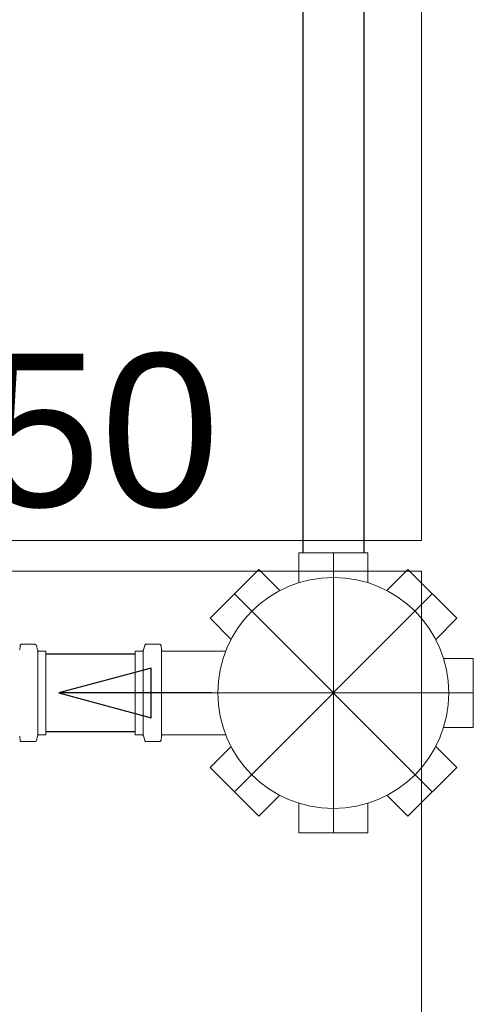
# Model space of a CAD drawing. Header units: millimetres. Extents: x 567 to 934, y -1 to 364.
# Tile 198 of 256: x 619.392 to 619.985, y 167.233 to 168.52. Entities that reach past the tile are written whole.
import ezdxf

# ---------------------------------------------------------------- set-up
doc = ezdxf.new("R2010")
doc.units = ezdxf.units.MM
doc.header["$MEASUREMENT"] = 0
doc.linetypes.add('DASHDOT', pattern=[2.54, 1.27, -0.635, 0, -0.635])
doc.linetypes.add('NULL', pattern=[0])
doc.layers.add('ARQ FINA', color=8, linetype='Continuous')
for name, color, linetype, lineweight in [('Simbolos', 14, 'Continuous', 20), ('Simbolos_int', 14, 'Continuous', 15), ('TQ-Condutos', 14, 'Continuous', 25), ('TQ-Sentido conduto', 14, 'Continuous', 30), ('TQ-Textos conduto', 7, 'Continuous', 9)]:
    doc.layers.add(name, color=color, linetype=linetype, lineweight=lineweight)
doc.styles.add('Arial', font='arial.ttf')

msp = doc.modelspace()

# ---------------------------------------------------------------- linework, layer by layer
at = {"layer": 'ARQ FINA', "lineweight": 5}
for p, q in [((619.9174, 170.3705), (619.9174, 167.8391)), ((619.9174, 167.8391), (616.8574, 167.8391)), ((616.8574, 167.7991), (619.9174, 167.7991)), ((619.9174, 167.7991), (619.9174, 165.8991))]:
    msp.add_line(p, q, dxfattribs=at)
at = {"layer": 'Simbolos'}
for p, q in [((619.7571, 167.823), (619.7571, 167.7842)), ((619.7571, 167.823), (619.8471, 167.823)), ((619.8471, 167.823), (619.8471, 167.7842)), ((619.6409, 167.7376), (619.7046, 167.8013)), ((619.7046, 167.8013), (619.732, 167.7738)), ((619.8997, 167.8013), (619.8722, 167.7738)), ((619.8997, 167.8013), (619.9634, 167.7376)), ((619.6409, 167.7376), (619.6684, 167.7101)), ((619.9634, 167.7376), (619.9359, 167.7101)), ((619.3924, 167.7017), (619.3919, 167.6965)), ((619.4119, 167.7036), (619.3944, 167.7036)), ((619.4138, 167.7021), (619.4154, 167.6961)), ((619.5554, 167.7022), (619.5538, 167.6962)), ((619.5573, 167.7036), (619.5748, 167.7036)), ((619.5768, 167.7018), (619.5773, 167.6966)), ((619.426, 167.6947), (619.4173, 167.6947)), ((619.426, 167.5853), (619.426, 167.6947)), ((619.5431, 167.5853), (619.5431, 167.6947)), ((619.5431, 167.6947), (619.5518, 167.6947)), ((619.5793, 167.6947), (619.6614, 167.6947)), ((619.9851, 167.685), (619.9463, 167.685)), ((619.9851, 167.685), (619.9851, 167.595)), ((619.9851, 167.595), (619.9463, 167.595)), ((619.3924, 167.5782), (619.3919, 167.5834)), ((619.4138, 167.5778), (619.4154, 167.5838)), ((619.426, 167.5853), (619.4173, 167.5853)), ((619.5431, 167.5853), (619.5518, 167.5853)), ((619.5554, 167.5779), (619.5538, 167.5839)), ((619.5768, 167.5783), (619.5773, 167.5835)), ((619.5793, 167.5853), (619.6614, 167.5853)), ((619.4119, 167.5764), (619.3944, 167.5764)), ((619.5573, 167.5764), (619.5748, 167.5764)), ((619.6409, 167.5425), (619.6684, 167.5699)), ((619.9634, 167.5425), (619.9359, 167.5699)), ((619.7046, 167.4788), (619.6409, 167.5425)), ((619.9634, 167.5425), (619.8997, 167.4788)), ((619.7046, 167.4788), (619.732, 167.5063)), ((619.8997, 167.4788), (619.8722, 167.5063)), ((619.7571, 167.457), (619.7571, 167.4959)), ((619.8471, 167.457), (619.8471, 167.4959)), ((619.8471, 167.457), (619.7571, 167.457))]:
    msp.add_line(p, q, dxfattribs=at)
for points in [[(619.3944, 167.7036), (619.394, 167.7035), (619.3937, 167.7034), (619.3934, 167.7033), (619.3931, 167.7031), (619.3929, 167.7029), (619.3927, 167.7027), (619.3925, 167.7024), (619.3924, 167.7021), (619.3924, 167.7017)], [(619.4138, 167.7021), (619.4137, 167.7023), (619.4136, 167.7026), (619.4134, 167.7028), (619.4132, 167.703), (619.413, 167.7032), (619.4127, 167.7034), (619.4125, 167.7035), (619.4122, 167.7035), (619.4119, 167.7036)], [(619.5573, 167.7036), (619.557, 167.7036), (619.5567, 167.7036), (619.5564, 167.7034), (619.5562, 167.7033), (619.556, 167.7031), (619.5558, 167.7029), (619.5556, 167.7027), (619.5555, 167.7024), (619.5554, 167.7022)], [(619.5768, 167.7018), (619.5767, 167.7021), (619.5766, 167.7024), (619.5765, 167.7027), (619.5763, 167.703), (619.576, 167.7032), (619.5758, 167.7034), (619.5755, 167.7035), (619.5751, 167.7036), (619.5748, 167.7036)], [(619.4154, 167.6961), (619.4155, 167.6959), (619.4156, 167.6956), (619.4158, 167.6954), (619.416, 167.6952), (619.4162, 167.695), (619.4165, 167.6948), (619.4168, 167.6947), (619.4171, 167.6947), (619.4173, 167.6947)], [(619.5518, 167.6947), (619.5521, 167.6948), (619.5524, 167.6948), (619.5527, 167.6949), (619.5529, 167.6951), (619.5532, 167.6952), (619.5534, 167.6954), (619.5535, 167.6957), (619.5537, 167.6959), (619.5538, 167.6962)], [(619.5773, 167.6966), (619.5773, 167.6962), (619.5774, 167.6959), (619.5776, 167.6956), (619.5778, 167.6954), (619.578, 167.6952), (619.5783, 167.695), (619.5786, 167.6948), (619.5789, 167.6948), (619.5793, 167.6947)], [(619.4173, 167.5853), (619.4171, 167.5852), (619.4168, 167.5852), (619.4165, 167.5851), (619.4162, 167.5849), (619.416, 167.5847), (619.4158, 167.5845), (619.4156, 167.5843), (619.4155, 167.584), (619.4154, 167.5838)], [(619.5538, 167.5839), (619.5537, 167.5841), (619.5535, 167.5844), (619.5534, 167.5846), (619.5532, 167.5848), (619.5529, 167.585), (619.5527, 167.5851), (619.5524, 167.5853), (619.5521, 167.5853), (619.5518, 167.5853)], [(619.5793, 167.5853), (619.5789, 167.5853), (619.5786, 167.5852), (619.5783, 167.5851), (619.578, 167.5849), (619.5778, 167.5847), (619.5776, 167.5844), (619.5774, 167.5841), (619.5773, 167.5838), (619.5773, 167.5835)], [(619.3924, 167.5782), (619.3924, 167.5779), (619.3925, 167.5775), (619.3927, 167.5773), (619.3929, 167.577), (619.3931, 167.5768), (619.3934, 167.5766), (619.3937, 167.5765), (619.394, 167.5764), (619.3944, 167.5764)], [(619.4119, 167.5764), (619.4122, 167.5764), (619.4125, 167.5764), (619.4127, 167.5765), (619.413, 167.5767), (619.4132, 167.5769), (619.4134, 167.5771), (619.4136, 167.5773), (619.4137, 167.5776), (619.4138, 167.5778)], [(619.5554, 167.5779), (619.5555, 167.5776), (619.5556, 167.5774), (619.5558, 167.5771), (619.556, 167.5769), (619.5562, 167.5768), (619.5564, 167.5766), (619.5567, 167.5765), (619.557, 167.5765), (619.5573, 167.5764)], [(619.5748, 167.5764), (619.5751, 167.5765), (619.5755, 167.5765), (619.5758, 167.5767), (619.576, 167.5769), (619.5763, 167.5771), (619.5765, 167.5773), (619.5766, 167.5776), (619.5767, 167.5779), (619.5768, 167.5783)]]:
    msp.add_lwpolyline(points, dxfattribs=at)
msp.add_circle((619.8021, 167.64), 0.151, dxfattribs=at)
at = {"layer": 'Simbolos_int', "linetype": 'DASHDOT'}
for p, q in [((619.8021, 167.457), (619.8021, 167.823)), ((619.9315, 167.5106), (619.6727, 167.7694)), ((619.6727, 167.5106), (619.9315, 167.7694)), ((619.9851, 167.64), (619.5431, 167.64))]:
    msp.add_line(p, q, dxfattribs=at)
at = {"layer": 'Simbolos_int'}
for p, q in [((619.4158, 167.5853), (619.4158, 167.6947)), ((619.5534, 167.5853), (619.5534, 167.6947)), ((619.5774, 167.5853), (619.5774, 167.6947))]:
    msp.add_line(p, q, dxfattribs=at)
at = {"layer": 'TQ-Condutos'}
for p, q in [((619.7621, 169.5592), (619.7621, 167.823)), ((619.8421, 169.5592), (619.8421, 167.823)), ((619.5431, 167.6907), (619.426, 167.6907)), ((619.5431, 167.5893), (619.426, 167.5893))]:
    msp.add_line(p, q, dxfattribs=at)
at = {"layer": 'TQ-Sentido conduto'}
for p, q in [((619.5638, 167.6724), (619.443, 167.64)), ((619.5638, 167.6077), (619.5638, 167.6724)), ((619.443, 167.64), (619.5638, 167.6077))]:
    msp.add_line(p, q, dxfattribs=at)
msp.add_lwpolyline([(619.643, 167.64), (619.443, 167.64)], dxfattribs=at)

# ---------------------------------------------------------------- texts
at = {"layer": 'TQ-Textos conduto', "linetype": 'NULL', "insert": (619.4126, 167.8781), "char_height": 0.2, "width": 0.962805, "attachment_point": 8, "line_spacing_factor": 0.6, "style": 'Arial'}
msp.add_mtext('ø50', dxfattribs=at)
at = {"layer": 'TQ-Textos conduto', "linetype": 'NULL', "insert": (619.2096, 167.0772), "char_height": 0.2, "width": 1.273476, "attachment_point": 8, "rotation": 314.9999, "line_spacing_factor": 0.6, "style": 'Arial'}
msp.add_mtext('ø100', dxfattribs=at)

doc.saveas('drawing.dxf')
